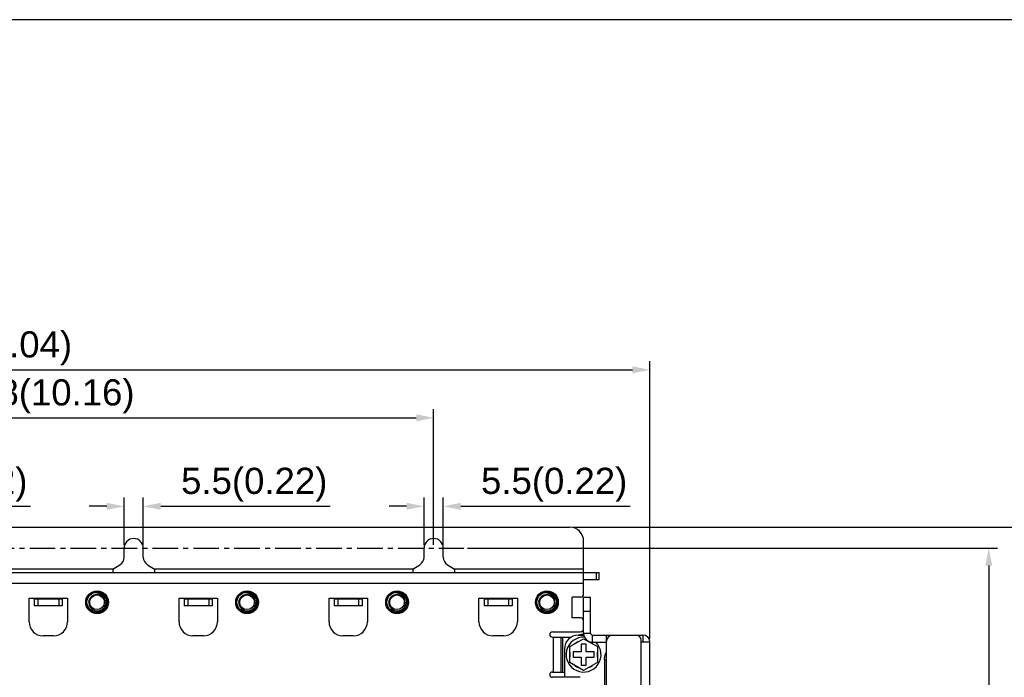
# Model space of a CAD drawing. Header units: millimetres. Extents: x 5740 to 7888, y -1457 to 417.
# Tile 100 of 120: x 7271 to 7553, y -489 to -301. Entities that reach past the tile are written whole.
import ezdxf

# ---------------------------------------------------------------- set-up
doc = ezdxf.new("R2010")
doc.units = ezdxf.units.MM
doc.header["$LTSCALE"] = 23.1
doc.header["$PDMODE"] = 3
doc.header["$PDSIZE"] = 0.31
doc.linetypes.add('CENTER', pattern=[50.8, 31.75, -6.35, 6.35, -6.35])
doc.layers.get('0').update_dxf_attribs({"linetype": 'CONTINUOUS'})
doc.layers.get('Defpoints').update_dxf_attribs({"linetype": 'CONTINUOUS'})
doc.layers.add('TEXT', color=7, linetype='CONTINUOUS')
doc.styles.get("Standard").update_dxf_attribs({"font": 'arial.ttf'})
doc.dimstyles.new('DIMSTYLE_2$0', dxfattribs={"dimtxt": 2.5, "dimasz": 3, "dimexe": 0.18, "dimexo": 0.0625, "dimgap": 0.09, "dimtad": 1, "dimdec": 0, "dimdsep": 46, "dimtxsty": 'Standard', "dimblk": '_FILLED', "dimcen": 0.09, "dimadec": 0, "dimazin": 0, "dimtp": 0.01, "dimtm": 0.01, "dimtfac": 1, "dimtdec": 0, "dimtofl": 0, "dimtmove": 0, "dimatfit": 3, "dimldrblk": '_FILLED', "dimfxl": 0, "dimtolj": 1, "dimarcsym": 0})

# ---------------------------------------------------------------- blocks, each defined once
blk = doc.blocks.new('_FILLED')
at = {"color": 0, "linetype": 'ByBlock'}
blk.add_solid([(0, 0), (-1, 0.2), (-1, -0.2)], dxfattribs=at)
blk = doc.blocks.new('*D529')
at = {"color": 0, "linetype": 'Continuous', "lineweight": -2}
for p, q in [((7069.62, -478.06), (7069.62, -398.55)), ((7451.62, -478.06), (7451.62, -398.55)), ((7074.62, -401.05), (7446.62, -401.05))]:
    blk.add_line(p, q, dxfattribs=at)
at = {"layer": 'Defpoints', "color": 0, "linetype": 'Continuous'}
for p in [(7451.62, -401.05), (7069.62, -479.06), (7451.62, -479.06)]:
    blk.add_point(p, dxfattribs=at)
at = {"color": 0, "linetype": 'Continuous', "lineweight": -2, "xscale": 5, "yscale": 5, "zscale": 5, "rotation": 180}
blk.add_blockref('_FILLED', (7069.62, -401.05), dxfattribs=at)
at = {"color": 0, "linetype": 'Continuous', "lineweight": -2, "xscale": 5, "yscale": 5, "zscale": 5}
blk.add_blockref('_FILLED', (7451.62, -401.05), dxfattribs=at)
at = {"color": 0, "linetype": 'Continuous', "insert": (7260.62, -394.89), "char_height": 7.5, "attachment_point": 5}
blk.add_mtext('\\A1;382(15.04)', dxfattribs=at)
blk = doc.blocks.new('*D530')
at = {"color": 0, "linetype": 'Continuous', "lineweight": -2}
for p, q in [((7429.62, -446.16), (7567.33, -446.16)), ((7564.83, -451.16), (7564.83, -658.16)), ((7398.12, -663.16), (7567.33, -663.16))]:
    blk.add_line(p, q, dxfattribs=at)
at = {"layer": 'Defpoints', "color": 0, "linetype": 'Continuous'}
for p in [(7428.62, -446.16), (7397.12, -663.16), (7564.83, -663.16)]:
    blk.add_point(p, dxfattribs=at)
at = {"color": 0, "linetype": 'Continuous', "lineweight": -2, "xscale": 5, "yscale": 5, "zscale": 5}
for p, rotation in [((7564.83, -446.16), 90), ((7564.83, -663.16), 270)]:
    blk.add_blockref('_FILLED', p, dxfattribs=dict(at, rotation=rotation))
at = {"color": 0, "linetype": 'Continuous', "insert": (7558.66, -554.32), "char_height": 7.5, "attachment_point": 5, "rotation": 90}
blk.add_mtext('\\A1;217(8.54)', dxfattribs=at)
blk = doc.blocks.new('*D532')
at = {"color": 0, "linetype": 'Continuous', "lineweight": -2}
for p, q in [((7399.3, -452.16), (7551.27, -452.16)), ((7548.77, -457.16), (7548.77, -652.16)), ((7453.61, -657.16), (7551.27, -657.16))]:
    blk.add_line(p, q, dxfattribs=at)
at = {"layer": 'Defpoints', "color": 0, "linetype": 'Continuous'}
for p in [(7398.3, -452.16), (7452.61, -657.16), (7548.77, -657.16)]:
    blk.add_point(p, dxfattribs=at)
at = {"color": 0, "linetype": 'Continuous', "lineweight": -2, "xscale": 5, "yscale": 5, "zscale": 5}
for p, rotation in [((7548.77, -452.16), 90), ((7548.77, -657.16), 270)]:
    blk.add_blockref('_FILLED', p, dxfattribs=dict(at, rotation=rotation))
at = {"color": 0, "linetype": 'Continuous', "insert": (7542.6, -554.66), "char_height": 7.5, "attachment_point": 5, "rotation": 90}
blk.add_mtext('\\A1;205(8.07)', dxfattribs=at)
blk = doc.blocks.new('*D534')
at = {"color": 0, "linetype": 'Continuous', "lineweight": -2}
for p, q in [((7209.87, -440.16), (7204.87, -440.16)), ((7214.87, -451.16), (7214.87, -437.66)), ((7220.37, -451.16), (7220.37, -437.66)), ((7225.37, -440.16), (7273.99, -440.16))]:
    blk.add_line(p, q, dxfattribs=at)
at = {"layer": 'Defpoints', "color": 0, "linetype": 'Continuous'}
for p in [(7220.37, -440.16), (7214.87, -452.16), (7220.37, -452.16)]:
    blk.add_point(p, dxfattribs=at)
at = {"color": 0, "linetype": 'Continuous', "lineweight": -2, "xscale": 5, "yscale": 5, "zscale": 5}
blk.add_blockref('_FILLED', (7214.87, -440.16), dxfattribs=at)
at = {"color": 0, "linetype": 'Continuous', "lineweight": -2, "xscale": 5, "yscale": 5, "zscale": 5, "rotation": 180}
blk.add_blockref('_FILLED', (7220.37, -440.16), dxfattribs=at)
at = {"color": 0, "linetype": 'Continuous', "insert": (7252.18, -433.99), "char_height": 7.5, "attachment_point": 5}
blk.add_mtext('\\A1;5.5(0.22)', dxfattribs=at)
blk = doc.blocks.new('*D542')
at = {"color": 0, "linetype": 'Continuous', "lineweight": -2}
for p, q in [((7295.87, -440.16), (7290.87, -440.16)), ((7300.87, -451.16), (7300.87, -437.66)), ((7306.37, -451.16), (7306.37, -437.66)), ((7311.37, -440.16), (7359.99, -440.16))]:
    blk.add_line(p, q, dxfattribs=at)
at = {"layer": 'Defpoints', "color": 0, "linetype": 'Continuous'}
for p in [(7306.37, -440.16), (7300.87, -452.16), (7306.37, -452.16)]:
    blk.add_point(p, dxfattribs=at)
at = {"color": 0, "linetype": 'Continuous', "lineweight": -2, "xscale": 5, "yscale": 5, "zscale": 5}
blk.add_blockref('_FILLED', (7300.87, -440.16), dxfattribs=at)
at = {"color": 0, "linetype": 'Continuous', "lineweight": -2, "xscale": 5, "yscale": 5, "zscale": 5, "rotation": 180}
blk.add_blockref('_FILLED', (7306.37, -440.16), dxfattribs=at)
at = {"color": 0, "linetype": 'Continuous', "insert": (7338.18, -433.99), "char_height": 7.5, "attachment_point": 5}
blk.add_mtext('\\A1;5.5(0.22)', dxfattribs=at)
blk = doc.blocks.new('*D544')
at = {"color": 0, "linetype": 'Continuous', "lineweight": -2}
for p, q in [((7381.87, -440.16), (7376.87, -440.16)), ((7386.87, -451.16), (7386.87, -437.66)), ((7392.37, -451.16), (7392.37, -437.66)), ((7397.37, -440.16), (7445.99, -440.16))]:
    blk.add_line(p, q, dxfattribs=at)
at = {"layer": 'Defpoints', "color": 0, "linetype": 'Continuous'}
for p in [(7392.37, -440.16), (7386.87, -452.16), (7392.37, -452.16)]:
    blk.add_point(p, dxfattribs=at)
at = {"color": 0, "linetype": 'Continuous', "lineweight": -2, "xscale": 5, "yscale": 5, "zscale": 5}
blk.add_blockref('_FILLED', (7386.87, -440.16), dxfattribs=at)
at = {"color": 0, "linetype": 'Continuous', "lineweight": -2, "xscale": 5, "yscale": 5, "zscale": 5, "rotation": 180}
blk.add_blockref('_FILLED', (7392.37, -440.16), dxfattribs=at)
at = {"color": 0, "linetype": 'Continuous', "insert": (7424.18, -433.99), "char_height": 7.5, "attachment_point": 5}
blk.add_mtext('\\A1;5.5(0.22)', dxfattribs=at)
blk = doc.blocks.new('*D546')
at = {"color": 0, "linetype": 'Continuous', "lineweight": -2}
for p, q in [((7131.62, -451.16), (7131.62, -412.3)), ((7136.62, -414.8), (7384.62, -414.8)), ((7389.62, -451.16), (7389.62, -412.3))]:
    blk.add_line(p, q, dxfattribs=at)
at = {"layer": 'Defpoints', "color": 0, "linetype": 'Continuous'}
for p in [(7389.62, -414.8), (7131.62, -452.16), (7389.62, -452.16)]:
    blk.add_point(p, dxfattribs=at)
at = {"color": 0, "linetype": 'Continuous', "lineweight": -2, "xscale": 5, "yscale": 5, "zscale": 5, "rotation": 180}
blk.add_blockref('_FILLED', (7131.62, -414.8), dxfattribs=at)
at = {"color": 0, "linetype": 'Continuous', "lineweight": -2, "xscale": 5, "yscale": 5, "zscale": 5}
blk.add_blockref('_FILLED', (7389.62, -414.8), dxfattribs=at)
at = {"color": 0, "linetype": 'Continuous', "insert": (7260.62, -408.64), "char_height": 7.5, "attachment_point": 5}
blk.add_mtext('\\A1;3xP86=258(10.16)', dxfattribs=at)

msp = doc.modelspace()

# ---------------------------------------------------------------- linework, layer by layer
at = {"color": 0}
for p, q in [((7092.619, -446.155), (7428.619, -446.155)), ((7432.619, -465.355), (7432.619, -450.155)), ((7300.869, -454.758), (7300.869, -452.155)), ((7306.369, -454.758), (7306.369, -452.155)), ((7386.869, -454.758), (7386.869, -452.155)), ((7392.369, -454.758), (7392.369, -452.155)), ((7297.619, -458.155), (7299.679, -456.888)), ((7307.559, -456.888), (7309.619, -458.155)), ((7383.619, -458.155), (7385.679, -456.888)), ((7393.559, -456.888), (7395.619, -458.155)), ((7088.619, -459.155), (7437.119, -459.155)), ((7297.619, -458.155), (7223.619, -458.155)), ((7297.619, -458.155), (7297.619, -459.155)), ((7309.619, -458.155), (7309.619, -459.155)), ((7383.619, -458.155), (7309.619, -458.155)), ((7383.619, -458.155), (7383.619, -459.155)), ((7432.619, -458.155), (7395.619, -458.155)), ((7395.619, -458.155), (7395.619, -459.155)), ((7436.319, -461.155), (7436.319, -459.155)), ((7437.119, -461.155), (7437.119, -459.155)), ((7088.619, -462.155), (7432.619, -462.155)), ((7432.619, -461.155), (7437.119, -461.155)), ((7292.881, -464.995), (7292.876, -464.995)), ((7292.881, -464.995), (7292.876, -464.995)), ((7294.835, -465.609), (7294.839, -465.612)), ((7294.836, -465.609), (7294.839, -465.612)), ((7335.881, -464.995), (7335.876, -464.995)), ((7335.881, -464.995), (7335.876, -464.995)), ((7337.835, -465.609), (7337.839, -465.612)), ((7337.836, -465.609), (7337.839, -465.612)), ((7378.881, -464.995), (7378.876, -464.995)), ((7378.881, -464.995), (7378.876, -464.995)), ((7380.835, -465.609), (7380.839, -465.612)), ((7380.836, -465.609), (7380.839, -465.612)), ((7421.881, -464.995), (7421.876, -464.995)), ((7421.881, -464.995), (7421.876, -464.995)), ((7423.835, -465.609), (7423.839, -465.612)), ((7423.836, -465.609), (7423.839, -465.612)), ((7273.619, -466.455), (7284.619, -466.455)), ((7273.619, -473.255), (7273.619, -466.455)), ((7275.119, -466.455), (7275.119, -466.655)), ((7275.119, -466.655), (7275.119, -468.655)), ((7275.119, -466.655), (7283.119, -466.655)), ((7276.119, -466.655), (7276.119, -468.655)), ((7282.119, -466.655), (7282.119, -468.655)), ((7283.119, -466.455), (7283.119, -466.655)), ((7283.119, -466.655), (7283.119, -468.655)), ((7284.619, -466.455), (7284.619, -473.255)), ((7316.619, -466.455), (7327.619, -466.455)), ((7316.619, -473.255), (7316.619, -466.455)), ((7318.119, -466.455), (7318.119, -466.655)), ((7318.119, -466.655), (7318.119, -468.655)), ((7318.119, -466.655), (7326.119, -466.655)), ((7319.119, -466.655), (7319.119, -468.655)), ((7325.119, -466.655), (7325.119, -468.655)), ((7326.119, -466.455), (7326.119, -466.655)), ((7326.119, -466.655), (7326.119, -468.655)), ((7327.619, -466.455), (7327.619, -473.255)), ((7359.619, -466.455), (7370.619, -466.455)), ((7359.619, -473.255), (7359.619, -466.455)), ((7361.119, -466.455), (7361.119, -466.655)), ((7361.119, -466.655), (7369.119, -466.655)), ((7361.119, -466.655), (7361.119, -468.655)), ((7362.119, -466.655), (7362.119, -468.655)), ((7368.119, -466.655), (7368.119, -468.655)), ((7369.119, -466.455), (7369.119, -466.655)), ((7369.119, -466.655), (7369.119, -468.655)), ((7370.619, -466.455), (7370.619, -473.255)), ((7402.619, -466.455), (7413.619, -466.455)), ((7402.619, -473.255), (7402.619, -466.455)), ((7404.119, -466.455), (7404.119, -466.655)), ((7404.119, -466.655), (7412.119, -466.655)), ((7404.119, -466.655), (7404.119, -468.655)), ((7405.119, -466.655), (7405.119, -468.655)), ((7411.119, -466.655), (7411.119, -468.655)), ((7412.119, -466.455), (7412.119, -466.655)), ((7412.119, -466.655), (7412.119, -468.655)), ((7413.619, -466.455), (7413.619, -473.255)), ((7431.819, -466.155), (7429.319, -466.155)), ((7429.319, -472.155), (7429.319, -466.155)), ((7434.619, -466.255), (7432.619, -466.255)), ((7432.619, -476.555), (7432.619, -466.255)), ((7434.619, -476.555), (7434.619, -466.255)), ((7283.119, -468.655), (7275.119, -468.655)), ((7326.119, -468.655), (7318.119, -468.655)), ((7369.119, -468.655), (7361.119, -468.655)), ((7412.119, -468.655), (7404.119, -468.655)), ((7434.619, -470.255), (7432.619, -470.255)), ((7431.819, -472.155), (7429.319, -472.155)), ((7423.669, -476.155), (7431.619, -476.155)), ((7431.119, -477.055), (7432.671, -477.055)), ((7432.619, -476.555), (7434.619, -476.555)), ((7435.119, -477.055), (7449.619, -477.055)), ((7435.119, -479.055), (7435.119, -477.055)), ((7439.119, -477.055), (7439.119, -649.155)), ((7449.619, -477.055), (7449.619, -479.055)), ((7280.619, -477.255), (7277.619, -477.255)), ((7323.619, -477.255), (7320.619, -477.255)), ((7366.619, -477.255), (7363.619, -477.255)), ((7409.619, -477.255), (7406.619, -477.255)), ((7423.669, -477.655), (7429.018, -477.655)), ((7423.919, -477.655), (7423.919, -487.655)), ((7426.119, -477.655), (7426.119, -487.655)), ((7426.619, -487.655), (7426.619, -477.655)), ((7428.669, -480.375), (7432.619, -478.094)), ((7433.369, -479.655), (7431.869, -479.655)), ((7431.869, -479.655), (7431.869, -481.905)), ((7432.619, -478.094), (7436.569, -480.375)), ((7433.369, -481.905), (7433.369, -479.655)), ((7435.119, -479.055), (7439.119, -479.055)), ((7449.119, -650.555), (7449.119, -478.555)), ((7451.619, -479.055), (7449.119, -479.055)), ((7451.619, -650.055), (7451.619, -479.055)), ((7427.119, -481.055), (7427.119, -489.155)), ((7428.669, -484.936), (7428.669, -480.375)), ((7431.869, -481.905), (7429.619, -481.905)), ((7429.619, -481.905), (7429.619, -483.405)), ((7435.619, -481.905), (7433.369, -481.905)), ((7435.619, -483.405), (7435.619, -481.905)), ((7436.569, -480.375), (7436.569, -484.936)), ((7432.619, -487.216), (7428.669, -484.936)), ((7429.619, -483.405), (7431.869, -483.405)), ((7431.869, -483.405), (7431.869, -485.655)), ((7436.569, -484.936), (7432.619, -487.216)), ((7433.369, -483.405), (7435.619, -483.405)), ((7433.369, -485.655), (7433.369, -483.405)), ((7438.601, -484.055), (7439.119, -484.055)), ((7438.601, -484.055), (7438.601, -496.455)), ((7423.669, -487.655), (7427.119, -487.655)), ((7431.869, -485.655), (7433.369, -485.655)), ((7431.619, -489.155), (7423.669, -489.155))]:
    msp.add_line(p, q, dxfattribs=at)
for centre, radius in [((7293.119, -467.655), 3.25), ((7293.119, -467.655), 3.19), ((7293.119, -467.655), 3.09), ((7293.119, -467.655), 2.9), ((7293.119, -467.655), 2.1), ((7336.119, -467.655), 3.25), ((7336.119, -467.655), 3.19), ((7336.119, -467.655), 3.09), ((7336.119, -467.655), 2.9), ((7336.119, -467.655), 2.1), ((7379.119, -467.655), 3.25), ((7379.119, -467.655), 3.19), ((7379.119, -467.655), 3.09), ((7379.119, -467.655), 2.9), ((7379.119, -467.655), 2.1), ((7422.119, -467.655), 3.25), ((7422.119, -467.655), 3.19), ((7422.119, -467.655), 3.09), ((7422.119, -467.655), 2.9), ((7422.119, -467.655), 2.1)]:
    msp.add_circle(centre, radius, dxfattribs=at)
for centre, radius, start, end in [((7428.619, -450.155), 4, 0, 90), ((7303.619, -452.155), 2.75, 0, 180), ((7389.619, -452.155), 2.75, 0, 180), ((7298.369, -454.758), 2.5, 301.6075, 0), ((7308.869, -454.758), 2.5, 180, 238.3925), ((7384.369, -454.758), 2.5, 301.6075, 0), ((7394.869, -454.758), 2.5, 180, 238.3925), ((7293.119, -467.655), 2.672, 50.20954, 95.20954), ((7293.121, -467.67), 2.686, 94.31359, 95.23162), ((7293.091, -467.688), 2.714, 49.28778, 50.19523), ((7293.068, -467.592), 2.657, 48.2858, 48.48571), ((7293.093, -467.686), 2.711, 49.09857, 49.28766), ((7336.119, -467.655), 2.672, 50.20954, 95.20954), ((7336.121, -467.67), 2.686, 94.31359, 95.23162), ((7336.091, -467.688), 2.714, 49.28778, 50.19523), ((7336.068, -467.592), 2.657, 48.2858, 48.48571), ((7336.093, -467.686), 2.711, 49.09857, 49.28766), ((7379.119, -467.655), 2.672, 50.20954, 95.20954), ((7379.121, -467.67), 2.686, 94.31359, 95.23162), ((7379.091, -467.688), 2.714, 49.28778, 50.19523), ((7379.068, -467.592), 2.657, 48.2858, 48.48571), ((7379.093, -467.686), 2.711, 49.09857, 49.28766), ((7422.119, -467.655), 2.672, 50.20954, 95.20954), ((7422.121, -467.67), 2.686, 94.31359, 95.23162), ((7422.091, -467.688), 2.714, 49.28778, 50.19523), ((7422.068, -467.592), 2.657, 48.2858, 48.48571), ((7422.093, -467.686), 2.711, 49.09857, 49.28766), ((7431.819, -465.355), 0.8, 270, 0), ((7293.201, -467.368), 2.109, 338.35449, 352.16001), ((7336.201, -467.368), 2.109, 338.35449, 352.16001), ((7379.201, -467.368), 2.109, 338.35449, 352.16001), ((7422.201, -467.368), 2.109, 338.35449, 352.16001), ((7277.619, -473.255), 4, 180, 270), ((7280.619, -473.255), 4, 270, 0), ((7320.619, -473.255), 4, 180, 270), ((7323.619, -473.255), 4, 270, 0), ((7363.619, -473.255), 4, 180, 270), ((7366.619, -473.255), 4, 270, 0), ((7406.619, -473.255), 4, 180, 270), ((7409.619, -473.255), 4, 270, 0), ((7431.819, -472.955), 0.8, 0, 90), ((7423.669, -476.905), 0.75, 90, 270), ((7431.119, -481.055), 4, 90, 180), ((7432.619, -482.655), 5.8, 89.78004, 104.74758), ((7431.619, -475.155), 1, 270, 0), ((7435.119, -476.555), 2.5, 180, 270), ((7435.119, -476.555), 0.5, 180, 270), ((7441.119, -479.055), 2, 90, 180), ((7447.619, -478.555), 1.5, 0, 90), ((7449.619, -479.055), 2, 0, 90), ((7432.619, -482.655), 5, 86.98585, 46.06162), ((7432.619, -482.655), 4, 110.93128, 129.06872), ((7432.619, -482.655), 4, 50.93128, 69.06872), ((7432.619, -482.655), 4, 170.93128, 189.06872), ((7432.619, -482.655), 4, 350.93128, 9.06872), ((7423.669, -488.405), 0.75, 90, 270), ((7432.619, -482.655), 4, 230.93128, 249.06872), ((7432.619, -482.655), 4, 290.93128, 309.06872)]:
    msp.add_arc(centre, radius, start, end, dxfattribs=at)
for points, knots in [([(7290.772, -467.655), (7290.776, -467.514), (7290.812, -467.23), (7290.942, -466.823), (7291.144, -466.446), (7291.367, -466.168), (7291.574, -465.973), (7291.799, -465.799), (7292.108, -465.622), (7292.513, -465.482), (7292.936, -465.422), (7293.364, -465.444), (7293.779, -465.547), (7294.103, -465.698), (7294.34, -465.854), (7294.56, -466.033), (7294.801, -466.297), (7295.022, -466.663), (7295.166, -467.066), (7295.207, -467.349), (7295.212, -467.491)], [0, 0, 0, 0, 0.0625037, 0.1250011, 0.1875012, 0.2499977, 0.2812815, 0.3125652, 0.375062, 0.4375562, 0.500049, 0.562541, 0.6250299, 0.6875167, 0.7187984, 0.7500788, 0.8125627, 0.8750445, 0.9375212, 1, 1, 1, 1]), ([(7295.29, -467.655), (7295.301, -467.572), (7295.315, -467.404), (7295.306, -467.151), (7295.268, -466.9), (7295.18, -466.574), (7295.004, -466.188), (7294.749, -465.849), (7294.506, -465.614), (7294.241, -465.405), (7293.871, -465.196), (7293.387, -465.039), (7293.049, -464.999), (7292.881, -464.995)], [0, 0, 0, 0, 0.0624401, 0.1249171, 0.1873958, 0.2498953, 0.3747472, 0.4996565, 0.5622201, 0.6247956, 0.7498136, 0.8748779, 1, 1, 1, 1]), ([(7294.839, -465.612), (7294.981, -465.739), (7295.239, -466.026), (7295.525, -466.528), (7295.695, -467.08), (7295.726, -467.464), (7295.72, -467.655)], [0, 0, 0, 0, 0.2500181, 0.5000118, 0.7500027, 1, 1, 1, 1]), ([(7333.772, -467.655), (7333.776, -467.514), (7333.812, -467.23), (7333.942, -466.823), (7334.144, -466.446), (7334.367, -466.168), (7334.574, -465.973), (7334.799, -465.799), (7335.108, -465.622), (7335.513, -465.482), (7335.936, -465.422), (7336.364, -465.444), (7336.779, -465.547), (7337.103, -465.698), (7337.34, -465.854), (7337.56, -466.033), (7337.801, -466.297), (7338.022, -466.663), (7338.166, -467.066), (7338.207, -467.349), (7338.212, -467.491)], [0, 0, 0, 0, 0.0625037, 0.1250011, 0.1875012, 0.2499977, 0.2812815, 0.3125652, 0.375062, 0.4375562, 0.500049, 0.562541, 0.6250299, 0.6875167, 0.7187984, 0.7500788, 0.8125627, 0.8750445, 0.9375212, 1, 1, 1, 1]), ([(7338.29, -467.655), (7338.301, -467.572), (7338.315, -467.404), (7338.306, -467.151), (7338.268, -466.9), (7338.18, -466.574), (7338.004, -466.188), (7337.749, -465.849), (7337.506, -465.614), (7337.241, -465.405), (7336.871, -465.196), (7336.387, -465.039), (7336.049, -464.999), (7335.881, -464.995)], [0, 0, 0, 0, 0.0624401, 0.1249171, 0.1873958, 0.2498953, 0.3747472, 0.4996565, 0.5622201, 0.6247956, 0.7498136, 0.8748779, 1, 1, 1, 1]), ([(7337.839, -465.612), (7337.981, -465.739), (7338.239, -466.026), (7338.525, -466.528), (7338.695, -467.08), (7338.726, -467.464), (7338.72, -467.655)], [0, 0, 0, 0, 0.2500181, 0.5000118, 0.7500027, 1, 1, 1, 1]), ([(7376.772, -467.655), (7376.776, -467.514), (7376.812, -467.23), (7376.942, -466.823), (7377.144, -466.446), (7377.367, -466.168), (7377.574, -465.973), (7377.799, -465.799), (7378.108, -465.622), (7378.513, -465.482), (7378.936, -465.422), (7379.364, -465.444), (7379.779, -465.547), (7380.103, -465.698), (7380.34, -465.854), (7380.56, -466.033), (7380.801, -466.297), (7381.022, -466.663), (7381.166, -467.066), (7381.207, -467.349), (7381.212, -467.491)], [0, 0, 0, 0, 0.0625037, 0.1250011, 0.1875012, 0.2499977, 0.2812815, 0.3125652, 0.375062, 0.4375562, 0.500049, 0.562541, 0.6250299, 0.6875167, 0.7187984, 0.7500788, 0.8125627, 0.8750445, 0.9375212, 1, 1, 1, 1]), ([(7381.29, -467.655), (7381.301, -467.572), (7381.315, -467.404), (7381.306, -467.151), (7381.268, -466.9), (7381.18, -466.574), (7381.004, -466.188), (7380.749, -465.849), (7380.506, -465.614), (7380.241, -465.405), (7379.871, -465.196), (7379.387, -465.039), (7379.049, -464.999), (7378.881, -464.995)], [0, 0, 0, 0, 0.0624401, 0.1249171, 0.1873958, 0.2498953, 0.3747472, 0.4996565, 0.5622201, 0.6247956, 0.7498136, 0.8748779, 1, 1, 1, 1]), ([(7380.839, -465.612), (7380.981, -465.739), (7381.239, -466.026), (7381.525, -466.528), (7381.695, -467.08), (7381.726, -467.464), (7381.72, -467.655)], [0, 0, 0, 0, 0.2500181, 0.5000118, 0.7500027, 1, 1, 1, 1]), ([(7419.772, -467.655), (7419.776, -467.514), (7419.812, -467.23), (7419.942, -466.823), (7420.144, -466.446), (7420.367, -466.168), (7420.574, -465.973), (7420.799, -465.799), (7421.108, -465.622), (7421.513, -465.482), (7421.936, -465.422), (7422.364, -465.444), (7422.779, -465.547), (7423.103, -465.698), (7423.34, -465.854), (7423.56, -466.033), (7423.801, -466.297), (7424.022, -466.663), (7424.166, -467.066), (7424.207, -467.349), (7424.212, -467.491)], [0, 0, 0, 0, 0.0625037, 0.1250011, 0.1875012, 0.2499977, 0.2812815, 0.3125652, 0.375062, 0.4375562, 0.500049, 0.562541, 0.6250299, 0.6875167, 0.7187984, 0.7500788, 0.8125627, 0.8750445, 0.9375212, 1, 1, 1, 1]), ([(7424.29, -467.655), (7424.301, -467.572), (7424.315, -467.404), (7424.306, -467.151), (7424.268, -466.9), (7424.18, -466.574), (7424.004, -466.188), (7423.749, -465.849), (7423.506, -465.614), (7423.241, -465.405), (7422.871, -465.196), (7422.387, -465.039), (7422.049, -464.999), (7421.881, -464.995)], [0, 0, 0, 0, 0.0624401, 0.1249171, 0.1873958, 0.2498953, 0.3747472, 0.4996565, 0.5622201, 0.6247956, 0.7498136, 0.8748779, 1, 1, 1, 1]), ([(7423.839, -465.612), (7423.981, -465.739), (7424.239, -466.026), (7424.525, -466.528), (7424.695, -467.08), (7424.726, -467.464), (7424.72, -467.655)], [0, 0, 0, 0, 0.2500181, 0.5000118, 0.7500027, 1, 1, 1, 1]), ([(7290.772, -467.655), (7290.766, -467.817), (7290.783, -468.061), (7290.855, -468.377), (7290.959, -468.685), (7291.146, -469.046), (7291.403, -469.362), (7291.643, -469.58), (7291.904, -469.773), (7292.264, -469.964), (7292.732, -470.102), (7293.218, -470.147), (7293.704, -470.095), (7294.17, -469.95), (7294.529, -469.757), (7294.789, -469.564), (7295.029, -469.346), (7295.289, -469.033), (7295.485, -468.676), (7295.599, -468.373), (7295.684, -468.06), (7295.715, -467.817), (7295.72, -467.655)], [0, 0, 0, 0, 0.0624712, 0.0937466, 0.1250232, 0.1874961, 0.2499703, 0.2812478, 0.3125255, 0.3750042, 0.4374824, 0.4999635, 0.5624459, 0.6249288, 0.6874132, 0.7186927, 0.7499725, 0.8124597, 0.874948, 0.9062263, 0.9375056, 1, 1, 1, 1]), ([(7333.772, -467.655), (7333.766, -467.817), (7333.783, -468.061), (7333.855, -468.377), (7333.959, -468.685), (7334.146, -469.046), (7334.403, -469.362), (7334.643, -469.58), (7334.904, -469.773), (7335.264, -469.964), (7335.732, -470.102), (7336.218, -470.147), (7336.704, -470.095), (7337.17, -469.95), (7337.529, -469.757), (7337.789, -469.564), (7338.029, -469.346), (7338.289, -469.033), (7338.485, -468.676), (7338.599, -468.373), (7338.684, -468.06), (7338.715, -467.817), (7338.72, -467.655)], [0, 0, 0, 0, 0.0624712, 0.0937466, 0.1250232, 0.1874961, 0.2499703, 0.2812478, 0.3125255, 0.3750042, 0.4374824, 0.4999635, 0.5624459, 0.6249288, 0.6874132, 0.7186927, 0.7499725, 0.8124597, 0.874948, 0.9062263, 0.9375056, 1, 1, 1, 1]), ([(7376.772, -467.655), (7376.766, -467.817), (7376.783, -468.061), (7376.855, -468.377), (7376.959, -468.685), (7377.146, -469.046), (7377.403, -469.362), (7377.643, -469.58), (7377.904, -469.773), (7378.264, -469.964), (7378.732, -470.102), (7379.218, -470.147), (7379.704, -470.095), (7380.17, -469.95), (7380.529, -469.757), (7380.789, -469.564), (7381.029, -469.346), (7381.289, -469.033), (7381.485, -468.676), (7381.599, -468.373), (7381.684, -468.06), (7381.715, -467.817), (7381.72, -467.655)], [0, 0, 0, 0, 0.0624712, 0.0937466, 0.1250232, 0.1874961, 0.2499703, 0.2812478, 0.3125255, 0.3750042, 0.4374824, 0.4999635, 0.5624459, 0.6249288, 0.6874132, 0.7186927, 0.7499725, 0.8124597, 0.874948, 0.9062263, 0.9375056, 1, 1, 1, 1]), ([(7419.772, -467.655), (7419.766, -467.817), (7419.783, -468.061), (7419.855, -468.377), (7419.959, -468.685), (7420.146, -469.046), (7420.403, -469.362), (7420.643, -469.58), (7420.904, -469.773), (7421.264, -469.964), (7421.732, -470.102), (7422.218, -470.147), (7422.704, -470.095), (7423.17, -469.95), (7423.529, -469.757), (7423.789, -469.564), (7424.029, -469.346), (7424.289, -469.033), (7424.485, -468.676), (7424.599, -468.373), (7424.684, -468.06), (7424.715, -467.817), (7424.72, -467.655)], [0, 0, 0, 0, 0.0624712, 0.0937466, 0.1250232, 0.1874961, 0.2499703, 0.2812478, 0.3125255, 0.3750042, 0.4374824, 0.4999635, 0.5624459, 0.6249288, 0.6874132, 0.7186927, 0.7499725, 0.8124597, 0.874948, 0.9062263, 0.9375056, 1, 1, 1, 1]), ([(7438.601, -484.055), (7438.601, -483.708), (7438.689, -483.011), (7438.95, -482.358), (7439.119, -482.055)], [0, 0, 0, 0, 0.5010896, 1, 1, 1, 1])]:
    msp.add_open_spline(points, degree=3, knots=knots, dxfattribs=at)
at = {"layer": 'TEXT', "color": 0, "linetype": 'CENTER', "ltscale": 0.01}
msp.add_line((7121.24, -452.155), (7398.301, -452.155), dxfattribs=at)
at = {"layer": 'TEXT'}
msp.add_lwpolyline([(6888.951, -300.72), (6888.951, -803.928), (7888.342, -803.928), (7888.342, -300.72)], close=True, dxfattribs=at)

# ---------------------------------------------------------------- dimensions: what is measured, and where the dimension line sits
at = {"color": 0, "linetype": 'Continuous'}
dim = msp.add_linear_dim(base=(7451.619, -401.053), p1=(7069.619, -479.055), p2=(7451.619, -479.055), text='<>(15.04)', dimstyle='DIMSTYLE_2$0', override={"dimscale": 2.5, "dimtxt": 3, "dimasz": 2, "dimexe": 1, "dimexo": 0.4, "dimgap": 0.5, "dimtad": 3, "dimdec": 2, "dimpost": ''}, dxfattribs=at)
dim.commit()
dim.dimension.update_dxf_attribs({"geometry": '*D529', "text_midpoint": (7260.619, -401.053), "dimtype": 160})
for base, p1, p2, text, override, picture, middle in [((7389.619, -414.803), (7131.619, -452.155), (7389.619, -452.155), '3xP86=<>(10.16)', {"dimscale": 2.5, "dimtxt": 3, "dimasz": 2, "dimexe": 1, "dimexo": 0.4, "dimgap": 0.5, "dimtad": 3, "dimdec": 2, "dimpost": ''}, '*D546', (7260.619, -408.637)), ((7220.369, -440.155), (7214.869, -452.155), (7220.369, -452.155), '<>(0.22)', {"dimscale": 2.5, "dimtxt": 3, "dimasz": 2, "dimexe": 1, "dimexo": 0.4, "dimgap": 0.5, "dimtad": 3, "dimdec": 2}, '*D534', (7252.18, -433.989)), ((7306.369, -440.155), (7300.869, -452.155), (7306.369, -452.155), '<>(0.22)', {"dimscale": 2.5, "dimtxt": 3, "dimasz": 2, "dimexe": 1, "dimexo": 0.4, "dimgap": 0.5, "dimtad": 3, "dimdec": 2}, '*D542', (7338.18, -433.989)), ((7392.369, -440.155), (7386.869, -452.155), (7392.369, -452.155), '<>(0.22)', {"dimscale": 2.5, "dimtxt": 3, "dimasz": 2, "dimexe": 1, "dimexo": 0.4, "dimgap": 0.5, "dimtad": 3, "dimdec": 2}, '*D544', (7424.18, -433.989))]:
    dim = msp.add_linear_dim(base=base, p1=p1, p2=p2, text=text, dimstyle='DIMSTYLE_2$0', override=override, dxfattribs=at)
    dim.commit()
    dim.dimension.update_dxf_attribs({"geometry": picture, "text_midpoint": middle})
for base, p1, p2, text, picture, middle in [((7564.827, -663.155), (7428.619, -446.155), (7397.119, -663.155), '<>(8.54)', '*D530', (7564.827, -554.324)), ((7548.767, -657.155), (7398.301, -452.155), (7452.612, -657.155), '<>(8.07)', '*D532', (7548.767, -554.655))]:
    dim = msp.add_linear_dim(base=base, p1=p1, p2=p2, angle=90, text=text, dimstyle='DIMSTYLE_2$0', override={"dimscale": 2.5, "dimtxt": 3, "dimasz": 2, "dimexe": 1, "dimexo": 0.4, "dimgap": 0.5, "dimtad": 3, "dimdec": 2}, dxfattribs=at)
    dim.commit()
    dim.dimension.update_dxf_attribs({"geometry": picture, "text_midpoint": middle, "dimtype": 160})

doc.saveas('drawing.dxf')
